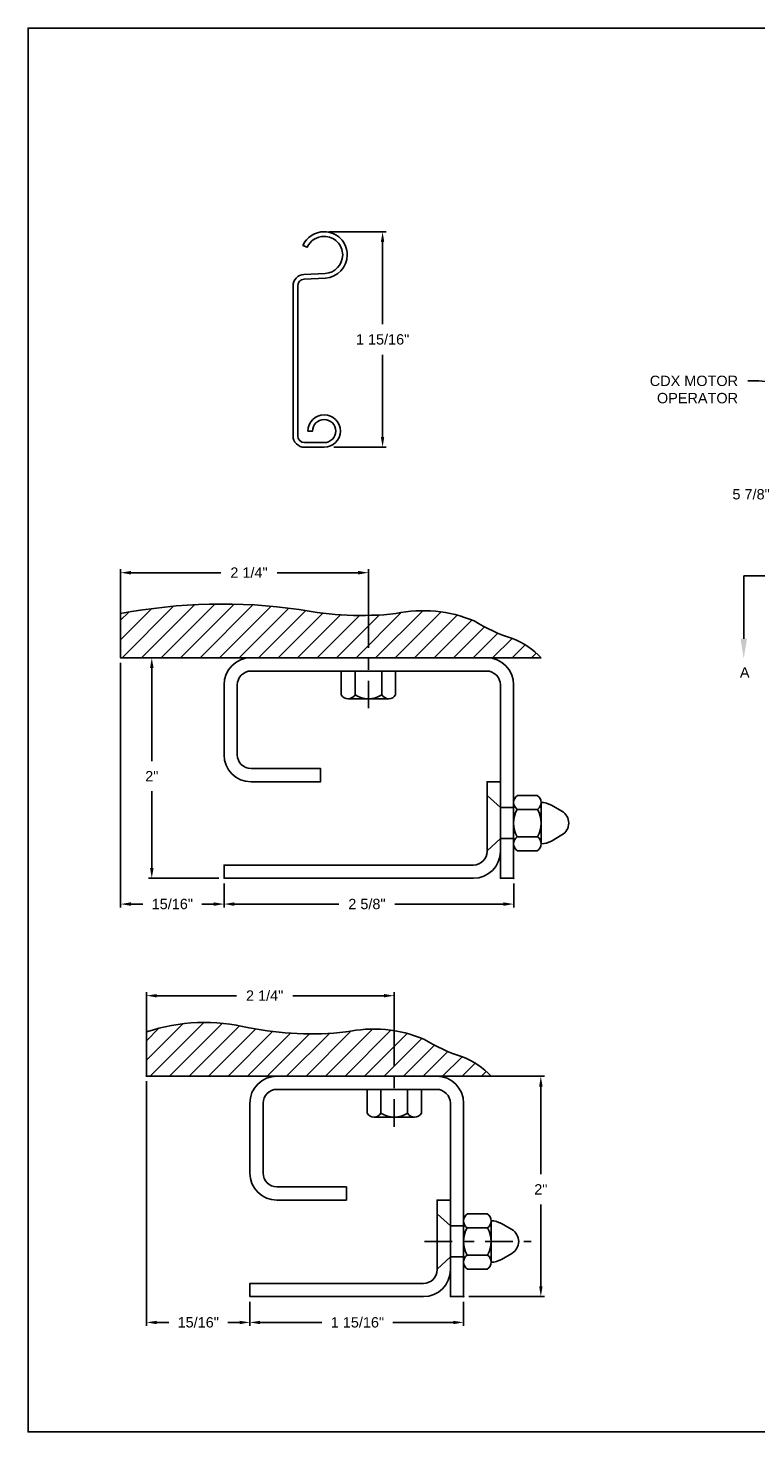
# Model space of a CAD drawing. Header units: inches. Extents: x 169.6 to 213.7, y 214.8 to 266.5.
# Tile 1 of 18: x 169.6 to 176.2, y 214.8 to 227.5. Entities that reach past the tile are written whole.
import ezdxf
from ezdxf import colors
from ezdxf.entities.mleader import LeaderData, LeaderLine
from ezdxf.math import Vec2, Vec3

# ---------------------------------------------------------------- set-up
doc = ezdxf.new("R2010")
doc.units = ezdxf.units.IN
doc.header["$LTSCALE"] = 0.25
doc.header["$MEASUREMENT"] = 0
doc.linetypes.add('CENTER', pattern=[2, 1.25, -0.25, 0.25, -0.25])
for name, color, linetype in [('ANNOTATIONS', 1, 'Continuous'), ('DETAILS', 4, 'Continuous'), ('SECTION CUTS', 6, 'CENTER')]:
    doc.layers.add(name, color=color, linetype=linetype)
doc.styles.add('ARIAL', font='arial.ttf', dxfattribs={"height": 0.09375})
doc.styles.get("Standard").update_dxf_attribs({"font": 'romans.shx'})
doc.dimstyles.new('ARIAL', dxfattribs={"dimtxt": 0.09375, "dimasz": 0.09375, "dimexe": 0.03125, "dimexo": 0.046875, "dimgap": 0.09, "dimtad": 0, "dimtih": 1, "dimtoh": 1, "dimdec": 4, "dimzin": 0, "dimdsep": 46, "dimlunit": 4, "dimtxsty": 'ARIAL', "dimcen": 0.09, "dimadec": 0, "dimazin": 0, "dimtfac": 1, "dimtdec": 4, "dimtix": 1, "dimtofl": 0, "dimtmove": 0, "dimatfit": 3, "dimfxl": 0.18, "dimfrac": 2, "dimtolj": 1, "dimtzin": 0, "dimarcsym": 0})
doc.dimstyles.new('STANDARD$0', dxfattribs={"dimtxt": 0.09375, "dimasz": 0.09375, "dimexe": 0.03125, "dimexo": 0.046875, "dimgap": 0.09, "dimtad": 0, "dimtih": 1, "dimtoh": 1, "dimdec": 4, "dimzin": 0, "dimdsep": 46, "dimtxsty": 'ARIAL', "dimcen": 0.09, "dimadec": 0, "dimazin": 0, "dimtfac": 1, "dimtdec": 4, "dimtofl": 0, "dimtmove": 0, "dimatfit": 1, "dimfxl": 1, "dimtolj": 1, "dimtzin": 0, "dimarcsym": 0})

# ---------------------------------------------------------------- blocks, each defined once
blk = doc.blocks.new('*D81')
at = {"layer": 'ANNOTATIONS', "color": 0, "lineweight": -2, "transparency": 16777216}
for p, q in [((176.583, 223.813), (176.583, 223.233)), ((176.489, 223.264), (176.395, 223.264)), ((177.005, 223.322), (177.005, 223.233)), ((177.098, 223.264), (177.192, 223.264))]:
    blk.add_line(p, q, dxfattribs=at)
at = {"layer": 'ANNOTATIONS', "color": 0, "transparency": 16777216}
for points in [[(176.489, 223.28), (176.489, 223.249), (176.583, 223.264)], [(177.098, 223.28), (177.098, 223.249), (177.005, 223.264)]]:
    blk.add_solid(points, dxfattribs=at)
at = {"layer": 'defpoints', "color": 0, "transparency": 16777216}
for p in [(176.583, 223.86), (176.583, 223.264), (177.005, 223.369)]:
    blk.add_point(p, dxfattribs=at)
at = {"layer": 'ANNOTATIONS', "color": 0, "transparency": 16777216, "insert": (176.142, 223.264), "char_height": 0.0938, "attachment_point": 5, "style": 'ARIAL'}
blk.add_mtext('\\A1;5 7/8"', dxfattribs=at)
blk = doc.blocks.new('*D86')
at = {"layer": 'ANNOTATIONS', "color": 0, "linetype": 'Continuous', "lineweight": -2, "transparency": 16777216}
for p, q in [((170.661, 217.939), (170.661, 215.72)), ((171.599, 215.939), (171.599, 215.72)), ((170.755, 215.752), (170.864, 215.752)), ((171.505, 215.752), (171.398, 215.752))]:
    blk.add_line(p, q, dxfattribs=at)
at = {"layer": 'ANNOTATIONS', "color": 0, "linetype": 'Continuous', "transparency": 16777216}
for points in [[(170.755, 215.767), (170.755, 215.736), (170.661, 215.752)], [(171.505, 215.767), (171.505, 215.736), (171.599, 215.752)]]:
    blk.add_solid(points, dxfattribs=at)
at = {"layer": 'defpoints', "color": 0, "linetype": 'Continuous', "transparency": 16777216}
for p in [(170.661, 217.986), (171.599, 215.986), (171.599, 215.752)]:
    blk.add_point(p, dxfattribs=at)
at = {"layer": 'ANNOTATIONS', "color": 0, "linetype": 'Continuous', "transparency": 16777216, "insert": (171.131, 215.752), "char_height": 0.0938, "attachment_point": 5, "style": 'ARIAL'}
blk.add_mtext('\\A1;15/16"', dxfattribs=at)
blk = doc.blocks.new('*D87')
at = {"layer": 'ANNOTATIONS', "color": 0, "linetype": 'Continuous', "lineweight": -2, "transparency": 16777216}
for p, q in [((171.599, 215.939), (171.599, 215.72)), ((173.536, 215.939), (173.536, 215.72)), ((171.692, 215.752), (172.252, 215.752)), ((173.442, 215.752), (172.895, 215.752))]:
    blk.add_line(p, q, dxfattribs=at)
at = {"layer": 'ANNOTATIONS', "color": 0, "linetype": 'Continuous', "transparency": 16777216}
for points in [[(171.692, 215.767), (171.692, 215.736), (171.599, 215.752)], [(173.442, 215.767), (173.442, 215.736), (173.536, 215.752)]]:
    blk.add_solid(points, dxfattribs=at)
at = {"layer": 'defpoints', "color": 0, "linetype": 'Continuous', "transparency": 16777216}
for p in [(171.599, 215.986), (173.536, 215.986), (171.599, 215.752)]:
    blk.add_point(p, dxfattribs=at)
at = {"layer": 'ANNOTATIONS', "color": 0, "linetype": 'Continuous', "transparency": 16777216, "insert": (172.574, 215.752), "char_height": 0.09375, "attachment_point": 5, "style": 'ARIAL'}
blk.add_mtext('\\A1;1 15/16"', dxfattribs=at)
blk = doc.blocks.new('*D88')
at = {"layer": 'ANNOTATIONS', "color": 0, "linetype": 'Continuous', "lineweight": -2, "transparency": 16777216}
for p, q in [((173.338, 217.986), (174.268, 217.986)), ((174.236, 217.892), (174.236, 217.096)), ((174.236, 216.08), (174.236, 216.822)), ((173.583, 215.986), (174.268, 215.986))]:
    blk.add_line(p, q, dxfattribs=at)
at = {"layer": 'ANNOTATIONS', "color": 0, "linetype": 'Continuous', "transparency": 16777216}
for points in [[(174.221, 217.892), (174.252, 217.892), (174.236, 217.986)], [(174.221, 216.08), (174.252, 216.08), (174.236, 215.986)]]:
    blk.add_solid(points, dxfattribs=at)
at = {"layer": 'defpoints', "color": 0, "linetype": 'Continuous', "transparency": 16777216}
for p in [(173.291, 217.986), (174.236, 217.986), (173.536, 215.986)]:
    blk.add_point(p, dxfattribs=at)
at = {"layer": 'ANNOTATIONS', "color": 0, "linetype": 'Continuous', "transparency": 16777216, "insert": (174.236, 216.959), "char_height": 0.0938, "attachment_point": 5, "style": 'ARIAL'}
blk.add_mtext('\\A1;2"', dxfattribs=at)
blk = doc.blocks.new('*D90')
at = {"layer": 'ANNOTATIONS', "color": 0, "linetype": 'Continuous', "lineweight": -2, "transparency": 16777216}
for p, q in [((170.661, 218.264), (170.661, 218.747)), ((170.755, 218.716), (171.479, 218.716)), ((172.814, 218.716), (171.987, 218.716)), ((172.908, 218.264), (172.908, 218.747))]:
    blk.add_line(p, q, dxfattribs=at)
at = {"layer": 'ANNOTATIONS', "color": 0, "linetype": 'Continuous', "transparency": 16777216}
for points in [[(170.755, 218.731), (170.755, 218.7), (170.661, 218.716)], [(172.814, 218.731), (172.814, 218.7), (172.908, 218.716)]]:
    blk.add_solid(points, dxfattribs=at)
at = {"layer": 'defpoints', "color": 0, "linetype": 'Continuous', "transparency": 16777216}
for p in [(172.908, 218.716), (170.661, 218.217), (172.908, 218.217)]:
    blk.add_point(p, dxfattribs=at)
at = {"layer": 'ANNOTATIONS', "color": 0, "linetype": 'Continuous', "transparency": 16777216, "insert": (171.733, 218.716), "char_height": 0.0938, "attachment_point": 5, "style": 'ARIAL'}
blk.add_mtext('\\A1;2 1/4"', dxfattribs=at)
blk = doc.blocks.new('*D83')
at = {"layer": 'ANNOTATIONS', "color": 0, "linetype": 'Continuous', "lineweight": -2, "transparency": 16777216}
for p, q in [((170.427, 221.734), (170.427, 219.516)), ((171.365, 219.734), (171.365, 219.516)), ((170.521, 219.547), (170.629, 219.547)), ((171.271, 219.547), (171.163, 219.547))]:
    blk.add_line(p, q, dxfattribs=at)
at = {"layer": 'ANNOTATIONS', "color": 0, "linetype": 'Continuous', "transparency": 16777216}
for points in [[(170.521, 219.563), (170.521, 219.531), (170.427, 219.547)], [(171.271, 219.563), (171.271, 219.531), (171.365, 219.547)]]:
    blk.add_solid(points, dxfattribs=at)
at = {"layer": 'defpoints', "color": 0, "linetype": 'Continuous', "transparency": 16777216}
for p in [(170.427, 221.781), (171.365, 219.781), (171.365, 219.547)]:
    blk.add_point(p, dxfattribs=at)
at = {"layer": 'ANNOTATIONS', "color": 0, "linetype": 'Continuous', "transparency": 16777216, "insert": (170.896, 219.547), "char_height": 0.0938, "attachment_point": 5, "style": 'ARIAL'}
blk.add_mtext('\\A1;15/16"', dxfattribs=at)
blk = doc.blocks.new('*D84')
at = {"layer": 'ANNOTATIONS', "color": 0, "linetype": 'Continuous', "lineweight": -2, "transparency": 16777216}
for p, q in [((171.365, 219.734), (171.365, 219.516)), ((173.99, 219.734), (173.99, 219.516)), ((171.459, 219.547), (172.406, 219.547)), ((173.896, 219.547), (172.914, 219.547))]:
    blk.add_line(p, q, dxfattribs=at)
at = {"layer": 'ANNOTATIONS', "color": 0, "linetype": 'Continuous', "transparency": 16777216}
for points in [[(171.459, 219.563), (171.459, 219.531), (171.365, 219.547)], [(173.896, 219.563), (173.896, 219.531), (173.99, 219.547)]]:
    blk.add_solid(points, dxfattribs=at)
at = {"layer": 'defpoints', "color": 0, "linetype": 'Continuous', "transparency": 16777216}
for p in [(171.365, 219.781), (173.99, 219.781), (171.365, 219.547)]:
    blk.add_point(p, dxfattribs=at)
at = {"layer": 'ANNOTATIONS', "color": 0, "linetype": 'Continuous', "transparency": 16777216, "insert": (172.66, 219.547), "char_height": 0.0938, "attachment_point": 5, "style": 'ARIAL'}
blk.add_mtext('\\A1;2 5/8"', dxfattribs=at)
blk = doc.blocks.new('*D85')
at = {"layer": 'ANNOTATIONS', "color": 0, "linetype": 'Continuous', "lineweight": -2, "transparency": 16777216}
for p, q in [((171.563, 221.781), (170.679, 221.781)), ((170.71, 221.688), (170.71, 220.844)), ((170.71, 219.875), (170.71, 220.57)), ((171.318, 219.781), (170.679, 219.781))]:
    blk.add_line(p, q, dxfattribs=at)
at = {"layer": 'ANNOTATIONS', "color": 0, "linetype": 'Continuous', "transparency": 16777216}
for points in [[(170.694, 221.688), (170.726, 221.688), (170.71, 221.781)], [(170.694, 219.875), (170.726, 219.875), (170.71, 219.781)]]:
    blk.add_solid(points, dxfattribs=at)
at = {"layer": 'defpoints', "color": 0, "linetype": 'Continuous', "transparency": 16777216}
for p in [(170.71, 221.781), (171.61, 221.781), (171.365, 219.781)]:
    blk.add_point(p, dxfattribs=at)
at = {"layer": 'ANNOTATIONS', "color": 0, "linetype": 'Continuous', "transparency": 16777216, "insert": (170.71, 220.707), "char_height": 0.0938, "attachment_point": 5, "style": 'ARIAL'}
blk.add_mtext('\\A1;2"', dxfattribs=at)
blk = doc.blocks.new('*D89')
at = {"layer": 'ANNOTATIONS', "color": 0, "linetype": 'Continuous', "lineweight": -2, "transparency": 16777216}
for p, q in [((170.427, 222.059), (170.427, 222.584)), ((170.521, 222.553), (171.337, 222.553)), ((172.58, 222.553), (171.845, 222.553)), ((172.674, 222.059), (172.674, 222.584))]:
    blk.add_line(p, q, dxfattribs=at)
at = {"layer": 'ANNOTATIONS', "color": 0, "linetype": 'Continuous', "transparency": 16777216}
for points in [[(170.521, 222.569), (170.521, 222.537), (170.427, 222.553)], [(172.58, 222.569), (172.58, 222.537), (172.674, 222.553)]]:
    blk.add_solid(points, dxfattribs=at)
at = {"layer": 'defpoints', "color": 0, "linetype": 'Continuous', "transparency": 16777216}
for p in [(172.674, 222.553), (170.427, 222.012), (172.674, 222.012)]:
    blk.add_point(p, dxfattribs=at)
at = {"layer": 'ANNOTATIONS', "color": 0, "linetype": 'Continuous', "transparency": 16777216, "insert": (171.591, 222.553), "char_height": 0.0938, "attachment_point": 5, "style": 'ARIAL'}
blk.add_mtext('\\A1;2 1/4"', dxfattribs=at)
blk = doc.blocks.new('*D115')
at = {"layer": 'ANNOTATIONS', "color": 0, "lineweight": -2, "transparency": 16777216}
for p, q in [((172.319, 225.646), (172.833, 225.646)), ((172.802, 225.552), (172.802, 224.807)), ((172.802, 223.785), (172.802, 224.53)), ((172.361, 223.691), (172.833, 223.691))]:
    blk.add_line(p, q, dxfattribs=at)
at = {"layer": 'ANNOTATIONS', "color": 0, "transparency": 16777216}
for points in [[(172.786, 225.552), (172.817, 225.552), (172.802, 225.646)], [(172.786, 223.785), (172.817, 223.785), (172.802, 223.691)]]:
    blk.add_solid(points, dxfattribs=at)
at = {"layer": 'defpoints', "color": 0, "transparency": 16777216}
for p in [(172.272, 225.646), (172.314, 223.691), (172.802, 223.691)]:
    blk.add_point(p, dxfattribs=at)
at = {"layer": 'ANNOTATIONS', "color": 0, "transparency": 16777216, "insert": (172.802, 224.669), "char_height": 0.09375, "attachment_point": 5, "style": 'ARIAL'}
blk.add_mtext('\\A1;1 15/16"', dxfattribs=at)

msp = doc.modelspace()

# ---------------------------------------------------------------- hatches: boundary and pattern name
at = {"layer": 'DETAILS', "linetype": 'Continuous'}
h = msp.add_hatch(dxfattribs=at)
h.set_pattern_fill('ANSI31', color=256, style=0)
h.set_pattern_definition([(45, (183.18255, 195.63267), (-0.08838835, 0.08838835), [])])
h.paths.add_polyline_path([(172.92262, 222.18183, -0.07533914), (172.04485, 222.21928, 0.08278107), (170.42726, 222.18183), (170.42726, 221.78128), (174.2395, 221.78128, 0.10706088), (173.97968, 221.95624, -0.06290317), (173.63077, 222.11579, 0.15379408)])
h.paths.add_polyline_path([(171.40371, 222.62482), (171.77839, 222.62482), (171.77839, 222.481), (171.40371, 222.481)], flags=9)
h = msp.add_hatch(dxfattribs=at)
h.set_pattern_fill('ANSI31', color=256, style=0)
h.set_pattern_definition([(45, (182.72902, 191.8374), (-0.08838835, 0.08838835), [])])
h.paths.add_polyline_path([(172.46908, 218.38656, -0.07533914), (171.59132, 218.42401, 0.14389298), (170.66123, 218.38656), (170.66123, 217.98601), (173.78596, 217.98601, 0.10706088), (173.52615, 218.16096, -0.06290317), (173.17724, 218.32052, 0.15379408)])
h.paths.add_polyline_path([(171.54167, 218.61836), (171.92633, 218.61836), (171.92633, 218.81155), (171.54167, 218.81155)], flags=9)

# ---------------------------------------------------------------- linework, layer by layer
at = {"layer": 'defpoints'}
msp.add_lwpolyline([(189.05875, 214.75854), (169.58887, 214.75854), (169.58887, 227.49365), (189.05875, 227.49365)], close=True, dxfattribs=at)
at = {"layer": 'DETAILS'}
for p, q in [((172.27143, 225.64601), (172.27219, 225.64601)), ((172.27143, 225.60401), (172.27219, 225.60401)), ((174.2395, 221.78128), (170.42726, 221.78128)), ((173.78596, 217.98601), (170.66123, 217.98601))]:
    msp.add_line(p, q, dxfattribs=at)
at = {"layer": 'DETAILS', "linetype": 'Continuous'}
for p, q in [((170.42726, 221.78128), (170.42726, 222.18183)), ((172.42726, 221.66128), (172.42726, 221.44513)), ((172.55226, 221.44543), (172.55226, 221.66128)), ((172.79497, 221.44543), (172.79497, 221.66128)), ((172.91997, 221.66128), (172.91997, 221.44513)), ((172.48968, 221.40997), (172.85756, 221.40997)), ((173.74976, 220.53128), (173.86976, 220.42191)), ((173.98975, 220.4729), (173.98978, 220.08726)), ((174.02538, 220.53128), (174.20369, 220.53128)), ((174.23948, 220.46963), (174.2395, 220.09475)), ((173.98976, 220.42191), (173.86976, 220.42191)), ((174.20675, 220.4063), (174.02242, 220.40628)), ((174.33177, 220.44418), (174.42768, 220.3888)), ((173.74976, 220.03128), (173.86976, 220.14066)), ((173.98976, 220.14066), (173.86976, 220.14066)), ((174.20675, 220.15627), (174.02242, 220.15628)), ((174.33177, 220.11839), (174.42768, 220.17376)), ((174.02538, 220.03128), (174.20369, 220.03128)), ((170.66123, 217.98601), (170.66123, 218.38656)), ((172.66123, 217.86601), (172.66123, 217.64986)), ((172.78623, 217.65015), (172.78623, 217.86601)), ((173.02893, 217.65015), (173.02893, 217.86601)), ((173.15393, 217.86601), (173.15393, 217.64986)), ((172.72364, 217.6147), (173.09152, 217.6147)), ((173.29623, 216.73601), (173.41623, 216.62664)), ((173.53623, 216.62664), (173.41623, 216.62664)), ((173.53622, 216.67763), (173.53625, 216.29199)), ((173.57185, 216.73601), (173.75016, 216.73601)), ((173.78594, 216.67436), (173.78597, 216.29948)), ((173.87824, 216.64891), (173.97414, 216.59353)), ((173.75322, 216.61103), (173.56889, 216.61101)), ((173.87824, 216.32311), (173.97414, 216.37849)), ((173.29623, 216.23601), (173.41623, 216.34539)), ((173.53623, 216.34539), (173.41623, 216.34539)), ((173.75322, 216.361), (173.56889, 216.36101)), ((173.57185, 216.23601), (173.75016, 216.23601))]:
    msp.add_line(p, q, dxfattribs=at)
at = {"layer": 'DETAILS', "linetype": 'CENTER', "ltscale": 0.8}
for p, q in [((172.67362, 222.12273), (172.67362, 221.29799)), ((172.90758, 218.32746), (172.90758, 217.50271)), ((173.18242, 216.48601), (174.14828, 216.48601))]:
    msp.add_line(p, q, dxfattribs=at)
at = {"layer": 'DETAILS'}
msp.add_lwpolyline([(172.4822, 225.43601, -0.39895955), (172.28319, 225.2263), (172.09094, 225.21622, 0.39895955), (172.03219, 225.15431), (172.03219, 223.7952, 0.41421356), (172.09419, 223.7332), (172.27219, 223.7332, 2.41421356), (172.16719, 223.8382), (172.12519, 223.8382, -2.41421356), (172.27219, 223.6912), (172.09419, 223.6912, -0.41421356), (171.99019, 223.7952), (171.99019, 225.15431, -0.39895955), (172.08875, 225.25817), (172.28099, 225.26824, 0.39895955), (172.4402, 225.43601, 0.41491795), (172.2718, 225.60401, 0.29455643), (172.11901, 225.50597), (172.11869, 225.50528), (172.08048, 225.5227), (172.08079, 225.52339, -0.29428604), (172.27183, 225.64601, -0.41473176)], format="xyb", close=True, dxfattribs=at)
at = {"layer": 'DETAILS', "linetype": 'Continuous'}
for points in [[(170.42726, 222.18183, -0.08278107), (172.04485, 222.21928, 0.07533914), (172.92262, 222.18183, -0.15379408), (173.63077, 222.11579, 0.06290317), (173.97968, 221.95624, -0.10706088), (174.2395, 221.78128, -12.42229362), (174.2395, 221.78128, -0.16205101)], [(170.66123, 218.38656, -0.14389298), (171.59132, 218.42401, 0.07533914), (172.46908, 218.38656, -0.15379408), (173.17724, 218.32052, 0.06290317), (173.52615, 218.16096, -0.10706088), (173.78596, 217.98601, -12.42229362), (173.78596, 217.98601, -0.16205101)]]:
    msp.add_lwpolyline(points, format="xyb", dxfattribs=at)
at = {"layer": 'DETAILS'}
for points in [[(173.74476, 221.78128, -0.41421356), (173.98976, 221.53628), (173.98976, 219.78128), (173.86976, 219.78128), (173.86976, 221.53628, 0.41421356), (173.74476, 221.66128), (171.60976, 221.66128, 0.41421356), (171.48476, 221.53628), (171.48476, 220.90128, 0.41421356), (171.60976, 220.77628), (172.23976, 220.77628), (172.23976, 220.65628), (171.60976, 220.65628, -0.41421356), (171.36476, 220.90128), (171.36476, 221.53628, -0.41421356), (171.60976, 221.78128)], [(173.86976, 220.65628), (173.74976, 220.65628), (173.74976, 220.02628, -0.41421356), (173.62476, 219.90128), (171.36476, 219.90128), (171.36476, 219.78128), (173.62476, 219.78128, 0.41421356), (173.86976, 220.02628)], [(173.29123, 217.98601, -0.41421356), (173.53623, 217.74101), (173.53623, 215.98601), (173.41623, 215.98601), (173.41623, 217.74101, 0.41421356), (173.29123, 217.86601), (171.84373, 217.86601, 0.41421356), (171.71873, 217.74101), (171.71873, 217.10601, 0.41421356), (171.84373, 216.98101), (172.47373, 216.98101), (172.47373, 216.86101), (171.84373, 216.86101, -0.41421356), (171.59873, 217.10601), (171.59873, 217.74101, -0.41421356), (171.84373, 217.98601)], [(173.41623, 216.86101), (173.29623, 216.86101), (173.29623, 216.23101, -0.41421356), (173.17123, 216.10601), (171.59873, 216.10601), (171.59873, 215.98601), (173.17123, 215.98601, 0.41421356), (173.41623, 216.23101)]]:
    msp.add_lwpolyline(points, format="xyb", dxfattribs=at)
at = {"layer": 'DETAILS', "linetype": 'Continuous'}
for centre, radius, start, end in [((172.48968, 221.48294), 0.07297, 211.206831, 329.063908), ((172.67362, 221.63536), 0.22539, 237.424664, 302.575336), ((172.85756, 221.48294), 0.07297, 210.936092, 328.793169), ((174.06374, 220.46781), 0.07416, 121.141954, 236.052996), ((174.16535, 220.46782), 0.07415, 303.940305, 58.865128), ((174.23366, 220.26845), 0.20127, 60.825773, 88.343465), ((174.23893, 220.28128), 0.25, 150, 210), ((173.9844, 220.28246), 0.25451, 330.279936, 29.115949), ((174.36393, 220.28128), 0.125, 300.664623, 59.335377), ((174.06374, 220.09476), 0.07416, 123.947004, 238.858046), ((174.16535, 220.09475), 0.07415, 301.134872, 56.059695), ((174.23366, 220.29412), 0.20127, 271.656535, 299.174227), ((172.72364, 217.68767), 0.07297, 211.206831, 329.063908), ((172.90758, 217.84009), 0.22539, 237.424664, 302.575336), ((173.09152, 217.68767), 0.07297, 210.936092, 328.793169), ((173.6102, 216.67254), 0.07416, 121.141954, 236.052996), ((173.71182, 216.67255), 0.07415, 303.940305, 58.865128), ((173.78013, 216.47318), 0.20127, 60.825773, 88.343465), ((173.78539, 216.48601), 0.25, 150, 210), ((173.53087, 216.48719), 0.25451, 330.279936, 29.115949), ((173.91039, 216.48601), 0.125, 300.664623, 59.335377), ((173.6102, 216.29949), 0.07416, 123.947004, 238.858046), ((173.71182, 216.29948), 0.07415, 301.134872, 56.059695), ((173.78013, 216.49885), 0.20127, 271.656535, 299.174227)]:
    msp.add_arc(centre, radius, start, end, dxfattribs=at)
at = {"layer": 'DETAILS', "linetype": 'ByBlock'}
for p in [(170.42726, 221.78128), (173.98976, 219.78128), (173.98976, 219.78128), (170.66123, 217.98601), (173.53623, 215.98601), (173.53623, 215.98601)]:
    msp.add_point(p, dxfattribs=at)
at = {"layer": 'SECTION CUTS'}
msp.add_line((176.07523, 222.52403), (182.59119, 222.52403), dxfattribs=at)

# ---------------------------------------------------------------- texts
at = {"layer": 'SECTION CUTS', "style": 'ARIAL'}
msp.add_text('A', height=0.09375, dxfattribs=at).set_placement((176.04075, 221.6016))

# ---------------------------------------------------------------- dimensions: what is measured, and where the dimension line sits
at = {"layer": 'ANNOTATIONS'}
dim = msp.add_linear_dim(base=(172.80177, 223.6912), p1=(172.2722, 225.64601), p2=(172.31437, 223.6912), angle=90, text='1 15/16"', dimstyle='STANDARD$0', dxfattribs=at)
dim.commit()
dim.dimension.update_dxf_attribs({"geometry": '*D115', "text_midpoint": (172.80177, 224.66861), "dimtype": 160})
dim = msp.add_linear_dim(base=(176.58283, 223.26432), p1=(177.00471, 223.36924), p2=(176.58283, 223.86025), text='5 7/8"', dimstyle='STANDARD$0', dxfattribs=at)
dim.commit()
dim.dimension.update_dxf_attribs({"geometry": '*D81', "text_midpoint": (176.14223, 223.26432), "dimtype": 160})
at = {"layer": 'ANNOTATIONS', "linetype": 'Continuous'}
for base, p1, p2, picture, middle in [((172.67362, 222.55291), (170.42726, 222.01201), (172.67362, 222.01201), '*D89', (171.59105, 222.55291)), ((171.36476, 219.54698), (170.42726, 221.78128), (171.36476, 219.78128), '*D83', (170.89601, 219.54698)), ((172.907581, 218.715626), (170.66123, 218.216743), (172.907581, 218.216743), '*D90', (171.732849, 218.715626)), ((171.59873, 215.75171), (170.66123, 217.98601), (171.59873, 215.98601), '*D86', (171.13135, 215.75171))]:
    dim = msp.add_linear_dim(base=base, p1=p1, p2=p2, dimstyle='ARIAL', dxfattribs=at)
    dim.commit()
    dim.dimension.update_dxf_attribs({"geometry": picture, "text_midpoint": middle, "dimtype": 160})
for base, p1, p2, angle, picture, middle in [((170.70998, 221.78128), (171.36476, 219.78128), (171.60976, 221.78128), 90, '*D85', (170.70998, 220.70669)), ((171.36476, 219.54698), (173.98976, 219.78128), (171.36476, 219.78128), 180, '*D84', (172.65989, 219.54698)), ((174.23633, 217.98601), (173.53623, 215.98601), (173.29123, 217.98601), 90, '*D88', (174.23633, 216.95934)), ((171.59873, 215.75171), (173.53623, 215.98601), (171.59873, 215.98601), 180, '*D87', (172.57366, 215.75171))]:
    dim = msp.add_linear_dim(base=base, p1=p1, p2=p2, angle=angle, dimstyle='ARIAL', dxfattribs=at)
    dim.commit()
    dim.dimension.update_dxf_attribs({"geometry": picture, "text_midpoint": middle, "dimtype": 160})

# ---------------------------------------------------------------- leaders
at = {"layer": 'ANNOTATIONS'}
ml = msp.add_multileader_mtext('Standard', dxfattribs=at)
ml.set_content('CDX MOTOR OPERATOR', color=256, style='ARIAL')
ml.set_leader_properties()
ml.build(insert=Vec2(0, 0))
ml.multileader.update_dxf_attribs({"dogleg_length": 0.36, "arrow_head_size": 0.09375})
ctx = ml.context
ctx.base_point, ctx.char_height, ctx.arrow_head_size, ctx.landing_gap_size, ctx.plane_origin = Vec3(175.14161, 224.29263), 0.09375, 0.09375, 0.09, Vec3(174.27721, 223.8594)
ctx.text_align_type = 2
notes = []
notes.append((ctx, [(1, (1, 1, 0), (176.21171, 224.29263), (-1, 0), 0.09796, [(0, [(176.83192, 224.23012)], 0, [])])]))
ctx.mtext.insert, ctx.mtext.width, ctx.mtext.alignment, ctx.mtext.flow_direction = Vec3(176.02375, 224.3403), 0.9445531, 3, 5
at = {"layer": 'SECTION CUTS'}
ml = msp.add_multileader_mtext('Standard', dxfattribs=at)
ml.set_content('', color=256)
ml.set_leader_properties()
ml.build(insert=Vec2(0, 0))
ml.multileader.update_dxf_attribs({"dogleg_length": 0, "arrow_head_size": 0.18})
ctx = ml.context
ctx.base_point, ctx.char_height, ctx.arrow_head_size, ctx.landing_gap_size, ctx.plane_origin = Vec3(176.07523, 222.52403), 0.18, 0.18, 0, Vec3(176.07523, 221.77451)
notes.append((ctx, [(0, (1, 1, 0), (176.07523, 222.52403), (1, 0), 0, [(0, [(176.07523, 221.77451)], 0, [])])]))
ctx.mtext.insert, ctx.mtext.flow_direction = Vec3(176.07523, 222.61403), 5
for ctx, leaders in notes:
    for number, flags, end, landing, length, lines in leaders:
        leader = LeaderData()
        leader.index, (leader.has_last_leader_line, leader.has_dogleg_vector, leader.attachment_direction) = number, flags
        leader.last_leader_point, leader.dogleg_vector, leader.dogleg_length = Vec3(end), Vec3(landing), length
        for number, points, colour, breaks in lines:
            line = LeaderLine()
            line.index, line.vertices, line.color, line.breaks = number, Vec3.list(points), colors.encode_raw_color(colour), breaks
            leader.lines.append(line)
        ctx.leaders.append(leader)

doc.saveas('drawing.dxf')
